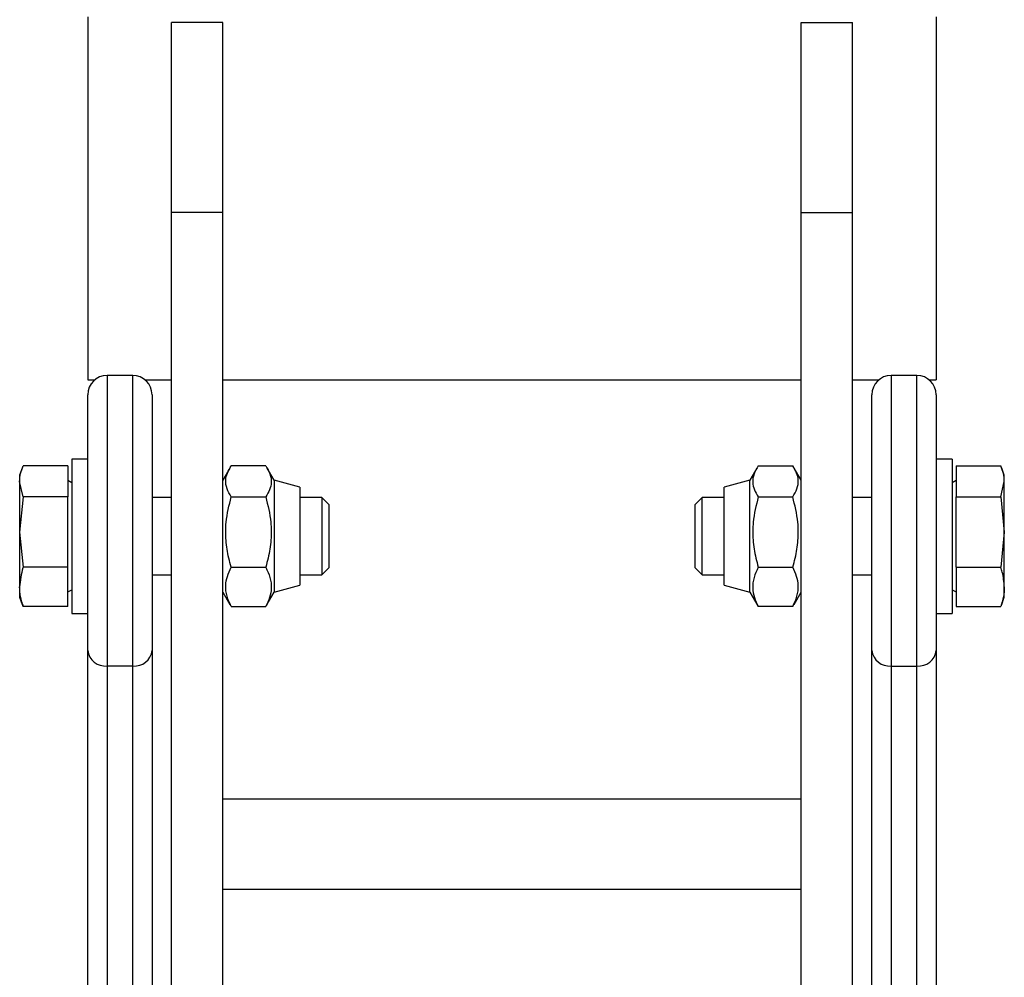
# Model space of a CAD drawing. Header units: millimetres. Extents: x 1247 to 1627, y 1062 to 1963.
# Tile 4 of 5: x 1363 to 1517, y 1661 to 1810. Entities that reach past the tile are written whole.
import ezdxf

# ---------------------------------------------------------------- set-up
doc = ezdxf.new("R2010")
doc.units = ezdxf.units.MM

msp = doc.modelspace()

# ---------------------------------------------------------------- linework, layer by layer
at = {"color": 7, "linetype": 'Continuous', "lineweight": 25}
for p, q in [((1374.07, 1810.08), (1374.07, 1753.64)), ((1506.07, 1810.08), (1506.07, 1753.64)), ((1395.07, 1809.21), (1387.07, 1809.21)), ((1387.07, 1779.67), (1387.07, 1809.21)), ((1395.07, 1779.67), (1395.07, 1809.21)), ((1485.07, 1809.21), (1493.07, 1809.21)), ((1485.07, 1779.67), (1485.07, 1809.21)), ((1493.07, 1779.67), (1493.07, 1809.21)), ((1395.07, 1779.67), (1387.07, 1779.67)), ((1387.07, 1636.14), (1387.07, 1779.67)), ((1395.07, 1636.14), (1395.07, 1779.67)), ((1485.07, 1779.67), (1493.07, 1779.67)), ((1485.07, 1636.14), (1485.07, 1779.67)), ((1493.07, 1636.14), (1493.07, 1779.67)), ((1381.07, 1754.31), (1377.07, 1754.31)), ((1503.07, 1754.31), (1499.07, 1754.31)), ((1374.07, 1753.64), (1375.19, 1753.64)), ((1382.96, 1753.64), (1387.07, 1753.64)), ((1395.07, 1753.64), (1485.07, 1753.64)), ((1493.07, 1753.64), (1497.19, 1753.64)), ((1504.96, 1753.64), (1506.07, 1753.64)), ((1374.07, 1711.54), (1374.07, 1751.31)), ((1384.07, 1751.31), (1384.07, 1711.54)), ((1496.07, 1711.54), (1496.07, 1751.31)), ((1506.07, 1751.31), (1506.07, 1711.54)), ((1374.07, 1741.31), (1371.57, 1741.31)), ((1371.57, 1741.31), (1371.57, 1717.84)), ((1508.57, 1741.31), (1506.07, 1741.31)), ((1508.57, 1741.31), (1508.57, 1717.84)), ((1363.88, 1739.91), (1363.47, 1738.81)), ((1370.97, 1740.25), (1364.01, 1740.25)), ((1370.97, 1740.25), (1370.97, 1735.43)), ((1396.17, 1739.9), (1395.07, 1738.01)), ((1401.76, 1740.25), (1396.39, 1740.25)), ((1403.07, 1738.01), (1401.98, 1739.91)), ((1478.17, 1739.91), (1477.07, 1738.01)), ((1478.39, 1740.25), (1483.76, 1740.25)), ((1485.07, 1738.01), (1483.98, 1739.9)), ((1509.17, 1740.25), (1516.14, 1740.25)), ((1509.17, 1740.25), (1509.17, 1735.43)), ((1516.67, 1738.81), (1516.27, 1739.91)), ((1363.47, 1738.81), (1363.47, 1737.84)), ((1363.47, 1737.84), (1363.47, 1729.96)), ((1364.01, 1735.43), (1363.47, 1737.84)), ((1371.57, 1737.62), (1370.97, 1737.97)), ((1407.07, 1736.94), (1403.07, 1738.01)), ((1403.07, 1738.01), (1403.07, 1720.61)), ((1477.07, 1738.01), (1473.07, 1736.94)), ((1477.07, 1729.9), (1477.07, 1738.01)), ((1509.17, 1737.97), (1508.57, 1737.62)), ((1516.14, 1735.43), (1516.67, 1737.84)), ((1516.67, 1737.84), (1516.67, 1738.81)), ((1516.67, 1729.96), (1516.67, 1737.84)), ((1407.07, 1736.94), (1407.07, 1721.68)), ((1473.07, 1729.83), (1473.07, 1736.94)), ((1364.01, 1735.43), (1363.47, 1729.96)), ((1370.97, 1735.43), (1364.01, 1735.43)), ((1370.97, 1724.48), (1370.97, 1735.43)), ((1387.07, 1735.31), (1384.07, 1735.31)), ((1396.39, 1735.43), (1401.76, 1735.43)), ((1410.5, 1735.31), (1407.07, 1735.31)), ((1411.57, 1734.24), (1410.5, 1735.31)), ((1410.5, 1735.31), (1410.5, 1723.31)), ((1411.57, 1734.24), (1411.57, 1724.38)), ((1469.65, 1735.31), (1468.57, 1734.24)), ((1468.57, 1732.06), (1468.57, 1734.24)), ((1473.07, 1735.31), (1469.65, 1735.31)), ((1469.65, 1732.66), (1469.65, 1735.31)), ((1478.39, 1735.43), (1483.76, 1735.43)), ((1496.07, 1735.31), (1493.07, 1735.31)), ((1509.17, 1735.43), (1516.14, 1735.43)), ((1509.17, 1724.48), (1509.17, 1735.43)), ((1516.14, 1735.43), (1516.67, 1729.96)), ((1468.57, 1724.38), (1468.57, 1732.06)), ((1469.65, 1723.31), (1469.65, 1732.66)), ((1363.47, 1729.96), (1364.01, 1724.48)), ((1363.47, 1729.96), (1363.47, 1721.42)), ((1473.07, 1721.68), (1473.07, 1729.83)), ((1477.07, 1720.61), (1477.07, 1729.9)), ((1516.67, 1729.96), (1516.14, 1724.48)), ((1516.67, 1721.42), (1516.67, 1729.96)), ((1370.97, 1724.48), (1364.01, 1724.48)), ((1370.97, 1718.37), (1370.97, 1724.48)), ((1396.39, 1724.48), (1401.76, 1724.48)), ((1410.5, 1723.31), (1411.57, 1724.38)), ((1468.57, 1724.38), (1469.65, 1723.31)), ((1478.39, 1724.48), (1483.76, 1724.48)), ((1509.17, 1724.48), (1516.14, 1724.48)), ((1509.17, 1724.48), (1509.17, 1718.37)), ((1384.07, 1723.31), (1387.07, 1723.31)), ((1407.07, 1723.31), (1410.5, 1723.31)), ((1469.65, 1723.31), (1473.07, 1723.31)), ((1493.07, 1723.31), (1496.07, 1723.31)), ((1363.47, 1721.42), (1363.47, 1719.81)), ((1370.97, 1720.65), (1371.57, 1720.99)), ((1395.07, 1720.61), (1396.17, 1718.71)), ((1401.98, 1718.72), (1403.07, 1720.61)), ((1403.07, 1720.61), (1407.07, 1721.68)), ((1473.07, 1721.68), (1477.07, 1720.61)), ((1477.07, 1720.61), (1478.17, 1718.72)), ((1483.98, 1718.71), (1485.07, 1720.61)), ((1508.57, 1720.99), (1509.17, 1720.65)), ((1516.67, 1719.81), (1516.67, 1721.42)), ((1363.47, 1719.81), (1363.88, 1718.71)), ((1516.27, 1718.71), (1516.67, 1719.81)), ((1363.93, 1718.73), (1364.01, 1718.37)), ((1370.97, 1718.37), (1364.01, 1718.37)), ((1371.57, 1717.84), (1371.57, 1717.31)), ((1396.39, 1718.37), (1396.2, 1718.73)), ((1396.39, 1718.37), (1401.76, 1718.37)), ((1401.96, 1718.73), (1401.76, 1718.37)), ((1478.19, 1718.73), (1478.39, 1718.37)), ((1483.76, 1718.37), (1478.39, 1718.37)), ((1483.76, 1718.37), (1483.95, 1718.73)), ((1508.57, 1717.84), (1508.57, 1717.31)), ((1509.17, 1718.37), (1516.14, 1718.37)), ((1516.22, 1718.73), (1516.14, 1718.37)), ((1371.57, 1717.31), (1374.07, 1717.31)), ((1506.07, 1717.31), (1508.57, 1717.31)), ((1374.07, 1641.35), (1374.07, 1711.54)), ((1384.07, 1711.54), (1384.07, 1641.35)), ((1496.07, 1641.35), (1496.07, 1711.54)), ((1506.07, 1711.54), (1506.07, 1641.35)), ((1381.07, 1709.12), (1377.07, 1709.12)), ((1377.07, 1709.12), (1377.07, 1638.92)), ((1381.07, 1638.92), (1381.07, 1709.12)), ((1499.07, 1709.12), (1503.07, 1709.12)), ((1499.07, 1709.12), (1499.07, 1638.92)), ((1503.07, 1638.92), (1503.07, 1709.12)), ((1485.07, 1688.43), (1395.07, 1688.43)), ((1395.07, 1674.43), (1485.07, 1674.43))]:
    msp.add_line(p, q, dxfattribs=at)
at = {"color": 1, "linetype": 'Continuous', "lineweight": 25}
for p, q in [((1377.07, 1754.31), (1377.07, 1709.12)), ((1381.07, 1709.12), (1381.07, 1754.31)), ((1499.07, 1754.31), (1499.07, 1709.12)), ((1503.07, 1709.12), (1503.07, 1754.31))]:
    msp.add_line(p, q, dxfattribs=at)
at = {"color": 7, "linetype": 'Continuous', "lineweight": 25}
for centre, radius, start, end in [((1377.07, 1751.31), 3, 90, 180), ((1381.07, 1751.31), 3, 0, 90), ((1499.07, 1751.31), 3, 90, 180), ((1503.07, 1751.31), 3, 0, 90), ((1376.81, 1711.87), 2.76, 186.7243, 275.4254), ((1381.34, 1711.87), 2.76, 264.5746, 353.2757), ((1498.81, 1711.87), 2.76, 186.7243, 275.4254), ((1503.34, 1711.87), 2.76, 264.5746, 353.2757)]:
    msp.add_arc(centre, radius, start, end, dxfattribs=at)
for points, knots in [([(1363.47, 1737.84), (1363.47, 1738.24), (1363.52, 1738.65), (1363.71, 1739.45), (1363.84, 1739.85), (1364.01, 1740.25)], [0, 0, 0, 0, 0.5, 0.5, 1, 1, 1, 1]), ([(1396.39, 1735.43), (1396.14, 1735.85), (1395.64, 1736.69), (1395.46, 1737.95), (1395.73, 1739.15), (1396.17, 1739.88), (1396.39, 1740.25)], [0, 0, 0, 0, 0.264606, 0.53495, 0.765344, 1, 1, 1, 1]), ([(1401.76, 1740.25), (1402.01, 1739.84), (1402.51, 1738.99), (1402.69, 1737.73), (1402.42, 1736.53), (1401.98, 1735.8), (1401.76, 1735.43)], [0, 0, 0, 0, 0.264607, 0.53495, 0.765343, 1, 1, 1, 1]), ([(1478.39, 1740.25), (1478.14, 1739.84), (1477.64, 1738.99), (1477.46, 1737.73), (1477.73, 1736.53), (1478.17, 1735.8), (1478.39, 1735.43)], [0, 0, 0, 0, 0.264607, 0.53495, 0.765343, 1, 1, 1, 1]), ([(1483.76, 1735.43), (1484.01, 1735.85), (1484.51, 1736.69), (1484.69, 1737.95), (1484.42, 1739.15), (1483.98, 1739.88), (1483.76, 1740.25)], [0, 0, 0, 0, 0.264606, 0.53495, 0.765344, 1, 1, 1, 1]), ([(1516.67, 1737.84), (1516.67, 1738.24), (1516.63, 1738.65), (1516.44, 1739.45), (1516.31, 1739.85), (1516.14, 1740.25)], [0, 0, 0, 0, 0.5, 0.5, 1, 1, 1, 1]), ([(1396.39, 1724.48), (1396.26, 1724.96), (1395.88, 1726.33), (1395.51, 1728.67), (1395.51, 1731.9), (1396.06, 1734.12), (1396.39, 1735.43)], [0, 0, 0, 0, 0.133346, 0.382642, 0.63804, 1, 1, 1, 1]), ([(1401.76, 1735.43), (1402.09, 1734.12), (1402.63, 1731.92), (1402.64, 1728.69), (1402.27, 1726.35), (1401.89, 1724.96), (1401.76, 1724.48)], [0, 0, 0, 0, 0.361958, 0.610948, 0.866655, 1, 1, 1, 1]), ([(1478.39, 1735.43), (1478.06, 1734.12), (1477.52, 1731.92), (1477.51, 1728.69), (1477.88, 1726.35), (1478.26, 1724.96), (1478.39, 1724.48)], [0, 0, 0, 0, 0.361958, 0.610948, 0.866655, 1, 1, 1, 1]), ([(1483.76, 1724.48), (1483.89, 1724.96), (1484.27, 1726.33), (1484.64, 1728.67), (1484.64, 1731.9), (1484.09, 1734.12), (1483.76, 1735.43)], [0, 0, 0, 0, 0.133346, 0.382642, 0.63804, 1, 1, 1, 1]), ([(1364.01, 1724.48), (1364, 1724.45), (1363.67, 1723.45), (1363.57, 1722.42), (1363.47, 1721.42)], [0, 0, 0, 0, 0.029872, 1, 1, 1, 1]), ([(1396.39, 1718.37), (1396.14, 1718.9), (1395.64, 1719.97), (1395.46, 1721.56), (1395.73, 1723.08), (1396.17, 1724.01), (1396.39, 1724.48)], [0, 0, 0, 0, 0.264607, 0.534951, 0.765344, 1, 1, 1, 1]), ([(1401.76, 1724.48), (1402.01, 1723.95), (1402.51, 1722.88), (1402.69, 1721.29), (1402.42, 1719.77), (1401.98, 1718.84), (1401.76, 1718.37)], [0, 0, 0, 0, 0.2646041, 0.5349495, 0.7653434, 1, 1, 1, 1]), ([(1478.39, 1724.48), (1478.14, 1723.95), (1477.64, 1722.88), (1477.46, 1721.29), (1477.73, 1719.77), (1478.17, 1718.84), (1478.39, 1718.37)], [0, 0, 0, 0, 0.2646041, 0.5349495, 0.7653434, 1, 1, 1, 1]), ([(1483.76, 1718.37), (1484.01, 1718.9), (1484.51, 1719.97), (1484.69, 1721.56), (1484.42, 1723.08), (1483.98, 1724.01), (1483.76, 1724.48)], [0, 0, 0, 0, 0.264607, 0.534951, 0.765344, 1, 1, 1, 1]), ([(1516.67, 1721.42), (1516.62, 1722.2), (1516.54, 1723.22), (1516.22, 1724.23), (1516.14, 1724.48)], [0, 0, 0, 0, 0.751883, 1, 1, 1, 1]), ([(1364.01, 1718.37), (1363.84, 1718.87), (1363.71, 1719.38), (1363.52, 1720.41), (1363.47, 1720.92), (1363.47, 1721.42)], [0, 0, 0, 0, 0.5, 0.5, 1, 1, 1, 1]), ([(1516.67, 1721.42), (1516.67, 1720.91), (1516.63, 1720.4), (1516.44, 1719.38), (1516.31, 1718.87), (1516.14, 1718.37)], [0, 0, 0, 0, 0.5, 0.5, 1, 1, 1, 1])]:
    msp.add_open_spline(points, degree=3, knots=knots, dxfattribs=at)

doc.saveas('drawing.dxf')
